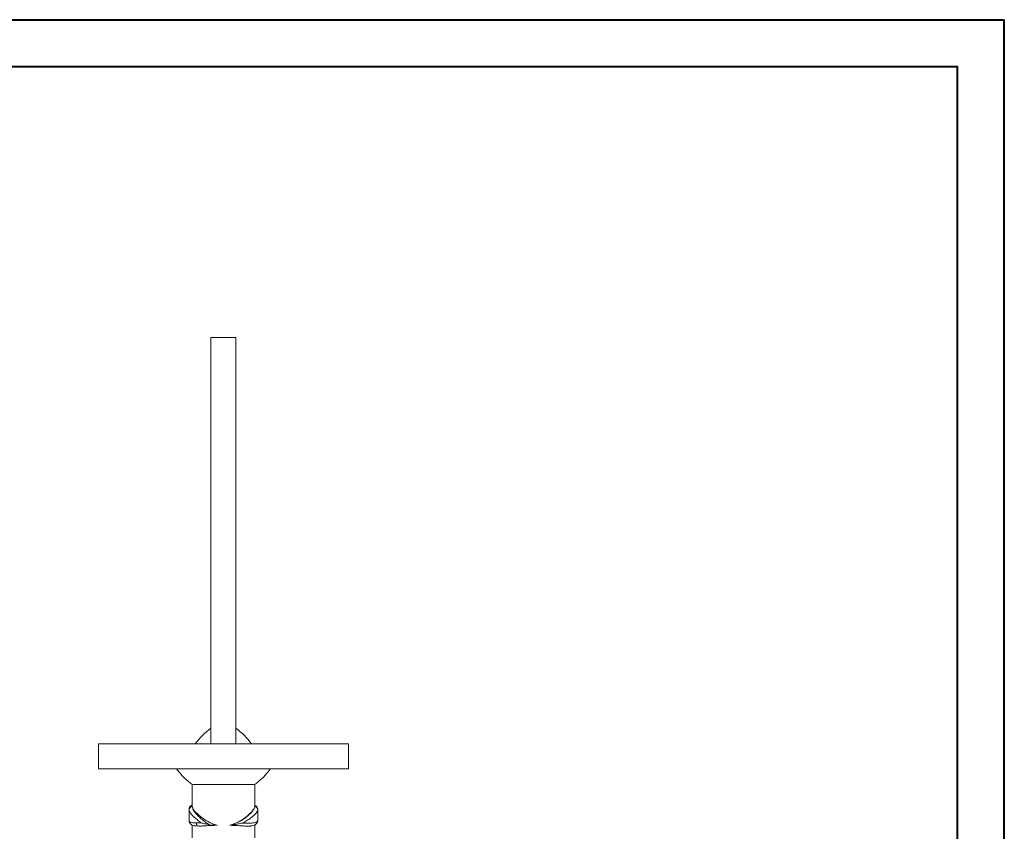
# Model space of a CAD drawing. Header units: millimetres. Extents: x 0 to 210, y 0 to 297.
# Tile 14 of 14: x 105 to 210, y 211 to 297. Entities that reach past the tile are written whole.
import ezdxf

# ---------------------------------------------------------------- set-up
doc = ezdxf.new("R2010")
doc.units = ezdxf.units.MM

msp = doc.modelspace()

# ---------------------------------------------------------------- linework, layer by layer
at = {"color": 7, "linetype": 'Continuous', "lineweight": 40}
for p, q in [((0.08, 297.21), (210.08, 297.21)), ((210.08, 0.21), (210.08, 297.21)), ((210.08, 292.21), (210.08, 297.21)), ((10.08, 292.21), (205.08, 292.21)), ((205.08, 5.21), (205.08, 292.21))]:
    msp.add_line(p, q, dxfattribs=at)
at = {"color": 7, "linetype": 'Continuous', "lineweight": 15}
for p, q in [((125.47, 263.32), (125.47, 219.99)), ((128.14, 263.32), (125.47, 263.32)), ((128.14, 263.32), (128.14, 219.99)), ((125.47, 219.99), (125.47, 221.65)), ((128.14, 221.65), (128.14, 219.99)), ((113.47, 219.99), (113.47, 217.32)), ((113.47, 219.99), (140.14, 219.99)), ((123.81, 219.99), (125.47, 219.99)), ((128.14, 219.99), (125.47, 219.99)), ((128.14, 219.99), (129.81, 219.99)), ((140.14, 219.99), (140.14, 217.32)), ((113.47, 217.32), (140.14, 217.32)), ((123.47, 215.65), (123.47, 213.3)), ((130.14, 213.32), (130.14, 215.65)), ((123.14, 212.97), (123.14, 212.99)), ((123.14, 212.97), (123.14, 211.85)), ((130.47, 212.99), (130.47, 212.98)), ((130.47, 211.85), (130.47, 212.98)), ((123.14, 211.85), (123.14, 211.84)), ((123.47, 211.34), (123.47, 209.97)), ((125.3, 211.37), (125.93, 211.32)), ((126.14, 211.32), (125.93, 211.32)), ((127.5, 211.32), (127.95, 211.47)), ((130.14, 209.99), (130.14, 211.35)), ((130.47, 211.84), (130.47, 211.85))]:
    msp.add_line(p, q, dxfattribs=at)
for centre, radius, start, end in [((130.5, 214.96), 8.38, 126.9106, 143.0894), ((123.11, 214.96), 8.38, 36.9106, 53.0894), ((123.47, 212.98), 0.327, 88.8324, 179.2386), ((130.15, 212.98), 0.327, 0.7441, 91.1869), ((124.22, 211.53), 0.304, 174.0214, 262.3965)]:
    msp.add_arc(centre, radius, start, end, dxfattribs=at)
for points, knots in [([(121.81, 217.32), (122.06, 217.01), (122.56, 216.39), (123.18, 215.89), (123.49, 215.65)], [0, 0, 0, 0, 0.5000161, 1, 1, 1, 1]), ([(130.13, 215.65), (130.44, 215.89), (131.06, 216.39), (131.56, 217.01), (131.81, 217.32)], [0, 0, 0, 0, 0.499984, 1, 1, 1, 1]), ([(123.47, 215.65), (123.48, 215.66), (123.51, 215.66), (123.7, 215.66), (123.97, 215.66), (124.3, 215.66), (124.72, 215.65), (125.18, 215.65), (125.7, 215.65), (126.24, 215.65), (126.81, 215.65), (127.37, 215.65), (127.92, 215.65), (128.43, 215.65), (128.9, 215.65), (129.31, 215.66), (129.65, 215.65), (129.91, 215.65), (130.07, 215.65), (130.14, 215.65), (130.13, 215.65), (130.13, 215.65)], [0, 0, 0, 0, 0.061119, 0.124643, 0.177565, 0.232021, 0.284938, 0.33939, 0.392311, 0.446767, 0.499694, 0.554156, 0.607084, 0.661546, 0.714473, 0.768936, 0.821864, 0.876327, 0.929256, 0.983719, 1, 1, 1, 1]), ([(123.47, 213.45), (123.45, 213.45), (123.37, 213.42), (123.25, 213.32), (123.16, 213.16), (123.15, 213.05), (123.15, 213)], [0, 0, 0, 0, 0.132574, 0.454275, 0.769821, 1, 1, 1, 1]), ([(123.47, 213.31), (123.48, 213.24), (123.51, 213.05), (123.78, 212.67), (124.15, 212.27), (124.6, 211.85), (125.03, 211.56), (125.3, 211.37)], [0, 0, 0, 0, 0.1747566, 0.4416045, 0.5921698, 0.7427694, 1, 1, 1, 1]), ([(126.14, 211.32), (125.97, 211.37), (125.62, 211.47), (125.12, 211.72), (124.64, 212.02), (124.21, 212.36), (123.86, 212.68), (123.56, 213.03), (123.51, 213.21), (123.47, 213.31)], [0, 0, 0, 0, 0.1131445, 0.2265617, 0.3669532, 0.5074337, 0.6494729, 0.7913937, 1, 1, 1, 1]), ([(127.95, 211.47), (128.18, 211.56), (128.6, 211.72), (129.08, 212.05), (129.56, 212.44), (129.91, 212.8), (130.09, 213.1), (130.14, 213.23), (130.14, 213.3), (130.14, 213.31)], [0, 0, 0, 0, 0.176948, 0.316797, 0.460642, 0.712753, 0.839281, 0.969393, 1, 1, 1, 1]), ([(130.14, 213.31), (130.12, 213.23), (130.07, 213.04), (129.75, 212.67), (129.34, 212.3), (128.95, 212), (128.5, 211.72), (128.16, 211.55), (127.97, 211.48), (127.95, 211.47)], [0, 0, 0, 0, 0.1842464, 0.428827, 0.5727348, 0.7166696, 0.8519305, 0.9869995, 1, 1, 1, 1]), ([(130.46, 213.03), (130.46, 213.06), (130.45, 213.16), (130.35, 213.32), (130.23, 213.42), (130.16, 213.44), (130.14, 213.45)], [0, 0, 0, 0, 0.184289, 0.54622, 0.878691, 1, 1, 1, 1]), ([(123.14, 211.84), (123.15, 211.8), (123.17, 211.71), (123.3, 211.63), (123.53, 211.57), (123.78, 211.56), (123.92, 211.56)], [0, 0, 0, 0, 0.21869, 0.452862, 0.693627, 1, 1, 1, 1]), ([(123.14, 211.82), (123.14, 211.81), (123.14, 211.74), (123.19, 211.59), (123.32, 211.43), (123.49, 211.32), (123.69, 211.26), (123.84, 211.24), (123.93, 211.24)], [0, 0, 0, 0, 0.028112, 0.204053, 0.390706, 0.569463, 0.771758, 1, 1, 1, 1]), ([(123.92, 211.56), (123.99, 211.56), (124.15, 211.56), (124.34, 211.57), (124.44, 211.58)], [0, 0, 0, 0, 0.4330728, 1, 1, 1, 1]), ([(125.93, 211.32), (125.93, 211.32), (125.7, 211.31), (125.3, 211.29), (124.78, 211.25), (124.43, 211.23), (124.25, 211.23), (124.18, 211.23)], [0, 0, 0, 0, 0.0000093, 0.3323888, 0.5958031, 0.8592212, 1, 1, 1, 1]), ([(124.18, 211.23), (124.42, 211.23), (124.78, 211.25), (125.41, 211.29), (125.82, 211.31), (126.07, 211.32), (126.14, 211.32)], [0, 0, 0, 0, 0.438715, 0.671186, 0.910178, 1, 1, 1, 1]), ([(124.44, 211.58), (124.44, 211.58), (124.55, 211.54), (124.82, 211.47), (125.13, 211.41), (125.3, 211.37)], [0, 0, 0, 0, 0.003072, 0.456156, 1, 1, 1, 1]), ([(127.5, 211.32), (127.62, 211.34), (127.91, 211.37), (128.38, 211.45), (128.7, 211.52), (128.85, 211.55), (128.85, 211.55)], [0, 0, 0, 0, 0.260406, 0.623433, 0.997641, 1, 1, 1, 1]), ([(127.5, 211.32), (127.67, 211.31), (128.03, 211.3), (128.52, 211.27), (128.98, 211.24), (129.37, 211.22), (129.63, 211.22), (129.73, 211.24), (129.76, 211.25)], [0, 0, 0, 0, 0.18611, 0.372229, 0.562877, 0.753496, 0.942757, 1, 1, 1, 1]), ([(128.85, 211.55), (128.9, 211.55), (129.1, 211.55), (129.43, 211.55), (129.8, 211.55), (130.1, 211.58), (130.39, 211.65), (130.44, 211.76), (130.47, 211.84)], [0, 0, 0, 0, 0.047374, 0.207357, 0.37187, 0.532958, 0.698981, 1, 1, 1, 1]), ([(129.76, 211.25), (129.78, 211.25), (129.91, 211.26), (130.08, 211.31), (130.27, 211.41), (130.41, 211.57), (130.47, 211.73), (130.47, 211.81), (130.47, 211.83)], [0, 0, 0, 0, 0.073212, 0.351413, 0.557627, 0.748036, 0.954433, 1, 1, 1, 1])]:
    msp.add_open_spline(points, degree=3, knots=knots, dxfattribs=at)
at = {"color": 8, "linetype": 'Continuous', "lineweight": 15}
for points, knots in [([(124.44, 211.58), (124.39, 211.61), (124.2, 211.75), (123.89, 212), (123.57, 212.29), (123.34, 212.55), (123.18, 212.79), (123.16, 212.91), (123.14, 212.97)], [0, 0, 0, 0, 0.062409, 0.253198, 0.448074, 0.617424, 0.790466, 1, 1, 1, 1]), ([(130.47, 212.98), (130.47, 212.97), (130.47, 212.91), (130.42, 212.79), (130.27, 212.57), (130.03, 212.34), (129.71, 212.08), (129.33, 211.81), (129.01, 211.64), (128.85, 211.55)], [0, 0, 0, 0, 0.02559, 0.185928, 0.346395, 0.504628, 0.662918, 0.831497, 1, 1, 1, 1])]:
    msp.add_open_spline(points, degree=3, knots=knots, dxfattribs=at)

doc.saveas('drawing.dxf')
